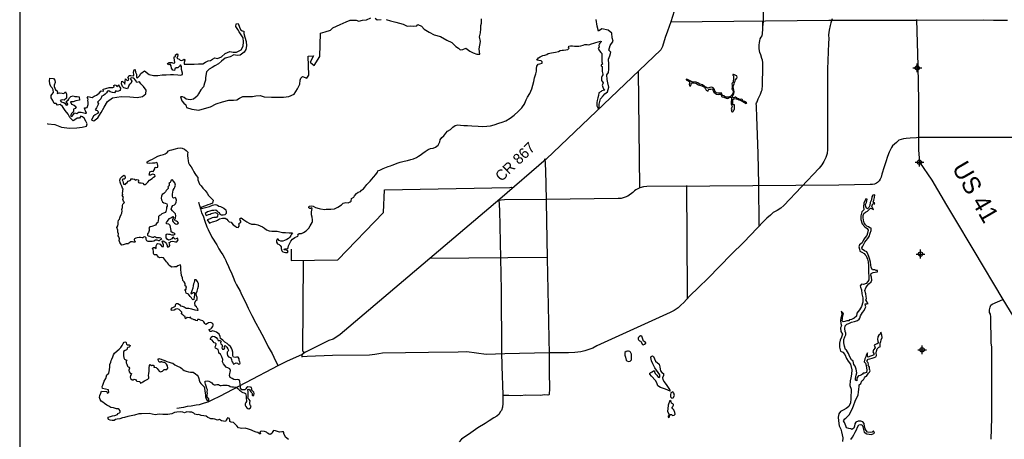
# Model space of a CAD drawing. Extents: x 164148 to 384280, y 737816 to 848299.
# Tile 2 of 41: x 164148 to 219918, y 781382 to 805167. Entities that reach past the tile are written whole.
import ezdxf

# ---------------------------------------------------------------- set-up
doc = ezdxf.new("R2010")
doc.units = 0
doc.header["$LTSCALE"] = 1200
doc.header["$PDMODE"] = 34
doc.header["$PDSIZE"] = 250
for name, color, linetype in [('BORDER', 1, 'CONTINUOUS'), ('MAJROADS', 9, 'CONTINUOUS'), ('SEC', 2, 'CONTINUOUS'), ('WATER', 4, 'CONTINUOUS')]:
    doc.layers.add(name, color=color, linetype=linetype)

msp = doc.modelspace()

# ---------------------------------------------------------------- linework, layer by layer
at = {"layer": 'BORDER', "color": 0}
msp.add_lwpolyline([(164148, 739153), (324148, 739153), (324148, 844153), (164148, 844153)], close=True, dxfattribs=at)
at = {"layer": 'MAJROADS', "color": 0}
for points in [[(206243, 804751), (206276, 805068), (206320, 807716), (206333, 809030)], [(201403, 806261), (201025, 805049), (200837, 804523), (200717, 804155), (200562, 803645), (200454, 803465), (193976, 797261), (191346, 794991), (185894, 790356), (182295, 787326), (182108, 787186), (181895, 787067), (181655, 786978), (180342, 786315), (180229, 786249), (180153, 786183), (180136, 786130), (180138, 786039)], [(210162, 805210), (210096, 804990), (210050, 804830), (210001, 804573), (209966, 804307), (209970, 804075), (209954, 803833), (209907, 802355), (209907, 799718), (209907, 797808), (209883, 797588), (209803, 797346), (209698, 797130), (209588, 796932), (209433, 796760), (207433, 794627), (207265, 794490), (207055, 794357), (206834, 794236), (206668, 794086), (206469, 793924), (206289, 793752), (205158, 792561), (204449, 791849), (203812, 791187), (203132, 790499), (202624, 790013), (202088, 789493), (201762, 789138), (201602, 788979), (201438, 788833), (201222, 788687), (200984, 788578), (196847, 786682), (196613, 786552), (196159, 786396), (195936, 786335), (195587, 786295), (195231, 786285), (194135, 786285), (191629, 786225), (190570, 786191), (189475, 786346), (188986, 786330), (187296, 786297), (184705, 786257), (184487, 786236), (184255, 786186), (183960, 786147), (181865, 786130), (180433, 786073), (180138, 786052)], [(220103, 805112), (219301, 805119), (218736, 805134), (214975, 805123), (209970, 805116), (201018, 805030)], [(206042, 793492), (206010, 795837), (205972, 797555), (205938, 798644), (205896, 799667), (205883, 800220), (205875, 800312), (205867, 800396), (205885, 800446), (205919, 800513), (205970, 800680), (206038, 800789), (206106, 800939), (206174, 801106), (206208, 801190), (206227, 801458), (206229, 801684), (206214, 801885), (206232, 802053), (206234, 802363), (206235, 802547), (206237, 802740), (206221, 802874), (206180, 802966), (206123, 803168), (206073, 803311), (206033, 803512), (206026, 803730), (206061, 803872), (206070, 803973), (206096, 804081), (206147, 804173), (206198, 804248), (206224, 804382), (206234, 804634), (206243, 804751), (206236, 804910), (206245, 805069)], [(214945, 805175), (215017, 802543), (215053, 800565), (215064, 798655), (215057, 797784), (215110, 797087), (215807, 796077), (216643, 794663), (217040, 793998), (218199, 792071), (219837, 789310), (220400, 788385)], [(199282, 795675), (199194, 802246)], [(220401, 798482), (215063, 798491), (214949, 798478), (214593, 798447), (214364, 798433), (214200, 798419), (214085, 798382), (213950, 798329), (213817, 798214), (213693, 798120), (213591, 798017), (213535, 797923), (213474, 797805), (213388, 797667), (213306, 797417), (213207, 797105), (213119, 796823), (212983, 796420), (212945, 796239), (212895, 796119), (212824, 796029), (212741, 795941), (212674, 795893), (212573, 795853), (212447, 795828), (212323, 795826), (210537, 795786), (203246, 795734), (199675, 795719), (199481, 795694), (199269, 795627), (199195, 795594), (199052, 795526), (198971, 795458), (198884, 795379), (198806, 795317), (198664, 795229), (198586, 795168), (198451, 795110), (198333, 795062), (198213, 795033), (198052, 795025), (193972, 794975), (191610, 794953), (191244, 794923)], [(193881, 797274), (193918, 797083), (193942, 795926), (194025, 791646), (194138, 786216), (194145, 785057), (194157, 784404), (194155, 784161), (194146, 784010), (194145, 783926), (194120, 783910), (194061, 783893), (193860, 783895), (193675, 783871), (192821, 783894), (192502, 783855), (191849, 783868), (191522, 783862)], [(179528, 792166), (179522, 791511), (182159, 791550), (184759, 794247), (184819, 795514), (191904, 795653), (191991, 795671), (192076, 795630)], [(201912, 795766), (201954, 789708), (201954, 789347)], [(174272, 794824), (174272, 794824), (174395, 794454), (174452, 794219), (174542, 794043), (174641, 793749), (174756, 793429), (174830, 793278), (175028, 792841), (175309, 792403), (175425, 792184), (175566, 791974), (175657, 791831), (175748, 791662), (175831, 791511), (175880, 791368), (175954, 791242), (176036, 791032), (176119, 790847), (176242, 790569), (176333, 790334), (176424, 790132), (176630, 789779), (176721, 789594), (176944, 789148), (177084, 788820), (177299, 788391), (177522, 787971), (177728, 787592), (178001, 787095), (178215, 786616), (178455, 786237), (178637, 785834), (178761, 785590)], [(191296, 794949), (191333, 794362), (191416, 789837), (191440, 786343), (191459, 785530), (191522, 783904), (191519, 783410), (191492, 783201), (191432, 783025), (191364, 782933), (191305, 782808), (191170, 782692), (191001, 782593), (190740, 782427), (190521, 782286), (190092, 782038), (189578, 781648), (189368, 781524), (189166, 781383), (189047, 781233)], [(180287, 786283), (180211, 786336), (180195, 786399), (180217, 791488)], [(194001, 791685), (187376, 791625)], [(219175, 781389), (219209, 782587), (219206, 786618), (219166, 786836), (219160, 788319), (219145, 788470), (219087, 788579), (219080, 788730), (219114, 788881), (219157, 788989), (219233, 789048), (219837, 789310)], [(180153, 786183), (179266, 785802), (178805, 785572), (176939, 784575), (175457, 783805), (175061, 783612), (174803, 783492), (174602, 783430), (174310, 783339), (174146, 783322), (173856, 783268), (173639, 783240), (173419, 783186), (173052, 783121)]]:
    msp.add_lwpolyline(points, dxfattribs=at)
at = {"layer": 'SEC', "color": 0}
for p in [(214988, 802433), (215110, 797087), (215174, 791883), (215262, 786453)]:
    msp.add_point(p, dxfattribs=at)
at = {"layer": 'WATER', "color": 0}
for points in [[(165713, 799277), (165736, 799271), (166146, 799227), (166514, 799082), (166966, 799012), (167376, 799043), (167695, 799082), (167930, 799131), (167964, 799273), (167898, 799424), (167807, 799593), (167699, 799660), (167615, 799694), (167531, 799586), (167405, 799587), (167279, 799496), (167178, 799429), (166987, 799615), (166887, 799808), (166730, 800027), (166572, 800254), (166439, 800356), (166296, 800315), (166213, 800416), (166104, 800408), (166022, 800585), (165930, 800736), (165931, 800862), (165974, 800928), (166067, 801045), (166051, 801196), (165993, 801305), (165918, 801373), (165852, 801524), (165845, 801692), (165863, 801851), (166055, 801841), (166138, 801740), (166162, 801597), (166103, 801464), (166102, 801388), (166168, 801187), (166277, 801136), (166284, 801035), (166275, 800977), (166401, 801026), (166552, 801000), (166644, 800991), (166745, 801082), (166795, 800948), (166793, 800713), (166675, 800605), (166550, 800631), (166432, 800582), (166490, 800506), (166641, 800480), (166716, 800412), (166782, 800328), (166858, 800344), (166883, 800395), (166808, 800462), (166800, 800554), (166893, 800604), (166935, 800671), (166977, 800737), (167045, 800821), (167179, 800845), (167271, 800819), (167405, 800818), (167514, 800801), (167538, 800600), (167337, 800567), (167169, 800510), (167018, 800503), (167084, 800385), (167243, 800317), (167351, 800232), (167292, 800140), (167191, 800091), (167198, 799957), (167097, 799865), (167029, 799732), (167104, 799681), (167189, 799798), (167248, 799881), (167382, 799847), (167475, 799921), (167625, 799929), (167709, 799903), (167851, 799860), (167935, 799876), (167885, 799994), (167844, 800078), (167811, 800162), (167903, 800162), (167979, 800186), (168022, 800353), (168031, 800496), (168007, 800580), (168032, 800663), (167974, 800714), (168033, 800814), (168159, 800780), (168259, 800754), (168369, 800837), (168495, 800895), (168654, 800994), (168764, 801136), (168890, 801118), (168882, 801235), (169025, 801268), (169210, 801317), (169344, 801325), (169419, 801332), (169503, 801365), (169478, 801441), (169562, 801482), (169629, 801431), (169646, 801381), (169755, 801481), (169771, 801414), (169863, 801288), (169845, 801154), (169685, 801096), (169585, 801130), (169526, 801022), (169409, 801039), (169275, 801074), (169192, 801133), (169116, 801117), (169057, 801025), (168981, 800950), (168888, 800875), (168796, 800834), (168744, 800675), (168643, 800584), (168551, 800501), (168609, 800400), (168549, 800291), (168507, 800174), (168422, 800066), (168539, 800023), (168614, 799947), (168555, 799847), (168420, 799781), (168327, 799690), (168260, 799573), (168209, 799473), (168342, 799430), (168570, 799604), (168764, 799913), (168942, 800205), (169129, 800522), (169407, 800746), (169901, 800810), (170379, 800790), (170806, 800762), (171108, 800818), (171285, 800968), (171311, 801169), (171170, 801371), (171004, 801539), (170929, 801649), (170778, 801608), (170712, 801742), (170620, 801844), (170503, 801870), (170402, 801837), (170494, 801685), (170442, 801543), (170358, 801477), (170316, 801385), (170256, 801251), (170047, 801303), (169964, 801387), (169906, 801530), (169941, 801681), (170057, 801604), (170107, 801520), (170125, 801654), (170143, 801805), (170243, 801729), (170318, 801745), (170327, 801812), (170277, 801879), (170345, 801996), (170437, 802012), (170588, 801986), (170622, 802045), (170597, 802187), (170624, 802321), (170682, 802346), (170715, 802186), (170773, 802077), (170772, 801985), (170763, 801893), (170821, 801867), (170940, 801984), (171016, 802109), (171218, 802275), (171476, 802056), (171735, 802004), (171978, 801994), (172213, 802034), (172448, 802041), (172682, 802064), (172867, 802063), (173101, 802036), (173260, 802018), (173378, 802051), (173361, 802127), (173312, 802336), (173305, 802512), (173264, 802605), (173197, 802538), (173112, 802430), (173003, 802431), (172944, 802372), (172910, 802289), (172826, 802306), (172752, 802424), (172719, 802558), (172678, 802642), (172560, 802610), (172527, 802677), (172612, 802735), (172762, 802742), (172838, 802708), (172930, 802724), (172922, 802884), (172890, 802993), (172899, 803068), (172966, 803084), (172966, 803168), (173067, 803226), (173109, 803167), (173083, 803083), (173040, 802983), (173090, 802958), (173182, 802932), (173241, 802881), (173324, 802856), (173417, 802889), (173467, 802922), (173509, 802863), (173458, 802746), (173457, 802637), (173641, 802653), (173892, 802642), (174030, 802651), (174278, 802665), (174521, 802663), (174681, 802763), (174815, 802829), (174958, 802853), (175067, 802936), (175202, 803011), (175352, 802959), (175579, 803067), (175790, 803241), (176050, 803357), (176243, 803330), (176427, 803321), (176687, 803453), (176814, 803661), (176833, 803913), (176801, 804131), (176702, 804316), (176577, 804476), (176502, 804610), (176395, 804778), (176412, 804929), (176530, 804945), (176596, 804752), (176662, 804617), (176745, 804541), (176837, 804524), (176853, 804382), (176893, 804180), (176975, 803937), (176990, 803694), (176956, 803485), (176854, 803318), (176635, 803152), (176459, 803136), (176275, 803171), (176073, 803055), (175788, 802981), (175577, 802815), (175417, 802666), (175207, 802550), (175047, 802450), (174879, 802359), (174736, 802210), (174675, 801883), (174665, 801741), (174622, 801565), (174554, 801356), (174410, 801198), (174267, 800973), (174199, 800823), (173996, 800665), (173804, 800624), (173578, 800668), (173461, 800761), (173378, 800803), (173260, 800796), (173326, 800561), (173442, 800442), (173559, 800341), (173599, 800182), (173892, 800096), (174302, 800043), (174613, 800125), (174957, 800231), (175285, 800388), (175637, 800503), (175998, 800601), (176266, 800599), (176450, 800615), (176594, 800723), (176787, 800805), (177130, 800811), (177340, 800810), (177516, 800851), (177767, 800874), (178001, 800797), (178420, 800778), (178789, 800775), (179082, 800773), (179392, 800813), (179686, 800945), (179889, 801253), (180016, 801512), (180035, 801738), (180069, 801855), (180162, 801938), (180412, 801861), (180523, 802028), (180479, 803092), (180790, 803115), (180603, 802756), (180828, 802571), (181158, 803088), (181183, 804403), (181460, 804476), (181754, 804575), (181889, 804699), (182301, 804898), (182645, 805038), (182872, 805145), (183199, 805135), (183349, 805092), (183567, 805140), (183794, 805164), (184029, 805280)], [(179375, 781377), (179208, 781512), (179117, 781705), (179118, 781756), (179093, 781814), (179001, 781807), (178858, 781782), (178750, 781825), (178641, 781859), (178516, 781877), (178456, 781777), (178423, 781718), (178330, 781652), (178271, 781669), (178188, 781737), (178122, 781787), (178013, 781830), (177820, 781840), (177753, 781798), (177795, 781723), (177761, 781681), (177636, 781765), (177535, 781791), (177393, 781842), (177285, 781893), (177110, 781961), (176926, 782013), (176733, 781997), (176541, 782032), (176441, 782150), (176333, 782260), (176266, 782344), (176124, 782361), (176049, 782395), (176058, 782471), (176025, 782555), (175916, 782597), (175891, 782556), (175849, 782472), (175798, 782397), (175689, 782415), (175580, 782424), (175472, 782500), (175346, 782467), (175204, 782527), (175112, 782552), (174970, 782545), (174895, 782587), (174811, 782621), (174703, 782689), (174569, 782707), (174419, 782741), (174302, 782784), (174218, 782768), (174076, 782802), (174009, 782869), (173892, 782912), (173767, 782930), (173616, 782939), (173482, 782881), (173382, 782915), (173231, 782941), (173055, 782926), (172921, 782902), (172761, 782819), (172544, 782795), (172250, 782780), (172050, 782799), (171815, 782767), (171481, 782844), (171045, 782822), (170894, 782823), (170651, 782749), (170467, 782708), (170282, 782668), (170081, 782627), (169980, 782594), (169821, 782545), (169678, 782521), (169578, 782505), (169494, 782447), (169393, 782456), (169268, 782465), (169176, 782499), (169159, 782566), (169160, 782633), (169294, 782683), (169412, 782715), (169537, 782740), (169688, 782781), (169706, 782847), (169798, 782880), (169848, 782922), (169841, 783006), (169791, 783065), (169732, 783107), (169624, 783116), (169456, 783159), (169314, 783185), (169198, 783261), (169081, 783312), (168956, 783405), (168864, 783481), (168772, 783549), (168698, 783633), (168665, 783759), (168691, 783859), (168742, 783993), (168776, 784109), (169086, 784099), (169102, 784007), (169203, 784040), (169187, 784182), (168844, 784260), (168828, 784369), (168862, 784444), (168896, 784561), (168931, 784678), (169024, 784836), (169092, 785028), (169193, 785137), (169236, 785312), (169254, 785488), (169263, 785630), (169306, 785747), (169332, 785847), (169366, 785931), (169417, 786048), (169468, 786173), (169527, 786273), (169662, 786398), (169780, 786489), (169881, 786581), (169957, 786706), (170016, 786822), (170075, 786889), (170151, 786905), (170176, 786855), (170192, 786771), (170242, 786729), (170342, 786737), (170401, 786703), (170384, 786636), (170342, 786611), (170266, 786586), (170232, 786545), (170232, 786486), (170190, 786445), (170114, 786412), (170022, 786354), (170021, 786303), (170020, 786136), (170044, 786002), (170077, 785918), (170153, 785884), (170228, 785867), (170186, 785808), (170177, 785775), (170185, 785716), (170226, 785641), (170259, 785531), (170301, 785498), (170342, 785472), (170367, 785422), (170342, 785363), (170325, 785305), (170357, 785213), (170399, 785137), (170474, 785111), (170465, 785053), (170423, 784995), (170397, 784911), (170430, 784835), (170514, 784760), (170580, 784751), (170623, 784784), (170706, 784767), (170739, 784716), (170789, 784674), (170957, 784656), (170998, 784572), (171057, 784605), (171124, 784647), (171216, 784688), (171300, 784738), (171401, 784796), (171460, 784854), (171461, 784904), (171453, 784996), (171462, 785105), (171480, 785247), (171489, 785431), (171498, 785565), (171532, 785615), (171607, 785539), (171641, 785581), (171716, 785580), (171758, 785538), (171749, 785480), (171808, 785463), (171883, 785445), (171933, 785403), (171999, 785327), (172041, 785243), (172116, 785209), (172183, 785217), (172233, 785242), (172275, 785284), (172326, 785334), (172393, 785333), (172477, 785333), (172536, 785424), (172528, 785542), (172470, 785643), (172362, 785735), (172295, 785736), (172211, 785753), (172170, 785795), (172119, 785754), (172052, 785762), (172003, 785830), (171995, 785905), (172029, 785964), (172095, 785946), (172162, 785921), (172254, 785895), (172371, 785844), (172488, 785801), (172622, 785759), (172730, 785725), (172831, 785690), (172939, 785606), (173047, 785538), (173122, 785513), (173189, 785487), (173248, 785462), (173323, 785394), (173381, 785335), (173473, 785276), (173573, 785250), (173707, 785216), (173832, 785181), (173974, 785180), (174099, 785088), (174199, 785012), (174249, 784944), (174290, 784827), (174315, 784743), (174347, 784625), (174414, 784541), (174489, 784465), (174597, 784356), (174621, 784255), (174637, 784138), (174653, 784004), (174669, 783878), (174677, 783786), (174718, 783668), (174776, 783584), (174868, 783559), (174868, 783609), (174852, 783693), (174794, 783735), (174769, 783819), (174770, 783911), (174779, 783986), (174771, 784070), (174780, 784196), (174747, 784271), (174714, 784397), (174681, 784506), (174657, 784590), (174658, 784682), (174783, 784706), (174867, 784672), (174934, 784647), (174975, 784613), (175034, 784579), (175092, 784503), (175158, 784461), (175234, 784477), (175309, 784485), (175401, 784485), (175460, 784459), (175501, 784425), (175569, 784433), (175661, 784458), (175778, 784457), (175895, 784456), (175996, 784430), (176062, 784380), (176162, 784354), (176263, 784362), (176414, 784336), (176505, 784268), (176555, 784201), (176605, 784175), (176663, 784125), (176713, 784082), (176780, 784032), (176864, 784014), (176939, 783980), (176955, 783897), (176971, 783821), (176979, 783679), (176986, 783595), (176986, 783528), (176960, 783461), (176910, 783386), (176918, 783311), (176959, 783243), (177009, 783168), (177067, 783134), (177134, 783108), (177226, 783158), (177252, 783242), (177219, 783300), (177186, 783376), (177187, 783476), (177196, 783568), (177146, 783636), (177054, 783737), (177080, 783770), (177080, 783862), (177081, 783938), (177081, 784021), (177098, 784080), (177074, 784197), (177133, 784222), (177174, 784188), (177208, 784121), (177249, 784070), (177291, 784020), (177324, 783970), (177323, 783894), (177356, 783844), (177407, 783885), (177424, 783977), (177416, 784061), (177350, 784112), (177283, 784196), (177300, 784246), (177284, 784321), (177217, 784330), (177075, 784356), (176999, 784307), (176966, 784248), (176898, 784182), (176739, 784191), (176664, 784275), (176648, 784393), (176632, 784510), (176617, 784661), (176575, 784745), (176467, 784771), (176391, 784746), (176282, 784772), (176182, 784823), (176074, 784890), (176041, 784991), (176042, 785108), (176076, 785192), (176093, 785284), (176052, 785368), (175969, 785419), (175852, 785478), (175760, 785571), (175685, 785663), (175636, 785781), (175645, 785915), (175596, 786066), (175522, 786209), (175430, 786268), (175422, 786318), (175406, 786393), (175381, 786469), (175314, 786511), (175248, 786554), (175223, 786629), (175249, 786704), (175274, 786796), (175241, 786838), (175166, 786856), (175108, 786931), (175050, 787007), (174958, 787033), (174958, 787075), (175000, 787175), (175068, 787233), (175185, 787215), (175277, 787156), (175351, 787064), (175393, 786980), (175468, 786988), (175527, 786987), (175560, 786912), (175526, 786870), (175542, 786803), (175592, 786752), (175617, 786694), (175617, 786635), (175591, 786568), (175641, 786501), (175699, 786500), (175741, 786525), (175759, 786584), (175734, 786643), (175784, 786701), (175818, 786667), (175876, 786608), (175942, 786507), (175984, 786432), (175941, 786365), (175907, 786315), (175898, 786223), (175915, 786131), (175981, 786063), (176040, 786046), (176098, 786021), (176131, 785970), (176139, 785903), (176164, 785802), (176197, 785769), (176213, 785718), (176255, 785651), (176288, 785668), (176339, 785684), (176406, 785717), (176489, 785700), (176539, 785641), (176623, 785657), (176632, 785707), (176624, 785774), (176583, 785858), (176583, 785950), (176517, 786035), (176433, 786043), (176358, 786027), (176257, 786045), (176216, 786120), (176217, 786204), (176217, 786313), (176185, 786455), (176152, 786548), (176094, 786640), (175986, 786725), (175902, 786817), (175777, 786893), (175652, 787011), (175519, 787088), (175495, 787213), (175445, 787339), (175295, 787458), (175195, 787500), (175070, 787526), (175003, 787501), (174910, 787494), (174886, 787611), (174970, 787636), (175012, 787685), (175097, 787777), (175114, 787844), (175106, 787911), (175048, 787962), (174973, 788012), (174838, 787988), (174788, 787938), (174687, 787897), (174637, 787956), (174571, 788032), (174513, 788091), (174387, 788142), (174312, 788176), (174228, 788168), (174203, 788101), (174128, 788118), (174094, 788152), (174036, 788152), (173952, 788195), (173860, 788212), (173819, 788305), (173743, 788272), (173635, 788289), (173542, 788214), (173526, 788290), (173526, 788348), (173451, 788382), (173393, 788433), (173318, 788500), (173327, 788592), (173260, 788668), (173177, 788736), (173094, 788787), (172993, 788754), (172892, 788696), (172750, 788680), (172725, 788764), (172776, 788831), (172860, 788872), (172969, 788930), (172970, 789013), (173020, 789072), (173104, 789080), (173196, 789029), (173262, 788953), (173354, 788927), (173471, 788893), (173571, 788825), (173730, 788816), (173881, 788773), (174073, 788730), (174207, 788696), (174257, 788704), (174241, 788771), (174208, 788821), (174166, 788888), (174091, 788956), (174067, 789123), (174127, 789249), (174202, 789315), (174195, 789416), (174162, 789508), (174146, 789642), (174197, 789776), (174232, 789926), (174274, 790068), (174267, 790202), (174217, 790320), (174143, 790421), (174051, 790430), (174050, 790363), (174033, 790279), (173991, 790196), (173981, 790095), (173955, 789953), (173904, 789803), (173845, 789652), (173853, 789619), (173912, 789669), (173979, 789710), (174046, 789701), (174054, 789651), (174045, 789559), (174036, 789467), (174010, 789308), (173959, 789283), (173918, 789317), (173885, 789393), (173810, 789468), (173752, 789544), (173702, 789611), (173577, 789671), (173552, 789738), (173536, 789822), (173511, 789881), (173578, 789880), (173579, 789964), (173596, 790022), (173529, 790090), (173513, 790207), (173455, 790300), (173397, 790392), (173365, 790526), (173315, 790669), (173291, 790828), (173284, 790987), (173277, 791172), (173261, 791264), (173194, 791247), (173101, 791206), (173026, 791165), (172917, 791166), (172766, 791141), (172616, 791226), (172574, 791310), (172525, 791377), (172458, 791445), (172408, 791512), (172350, 791588), (172292, 791664), (172200, 791689), (172083, 791665), (172016, 791699), (171975, 791766), (171908, 791842), (171833, 791843), (171766, 791843), (171724, 791919), (171725, 792036), (171709, 792136), (171651, 792204), (171718, 792254), (171802, 792245), (171877, 792194), (171877, 792253), (171878, 792353), (171929, 792470), (171979, 792486), (172046, 792469), (172096, 792435), (172146, 792393), (172204, 792317), (172296, 792317), (172297, 792409), (172247, 792493), (172223, 792610), (172282, 792627), (172365, 792584), (172415, 792534), (172465, 792466), (172498, 792374), (172497, 792315), (172547, 792273), (172623, 792315), (172648, 792373), (172641, 792457), (172616, 792541), (172666, 792565), (172717, 792590), (172809, 792606), (172901, 792597), (172968, 792580), (173052, 792580), (173119, 792688), (173078, 792780), (173044, 792756), (172961, 792731), (172902, 792765), (172869, 792840), (172802, 792807), (172760, 792741), (172659, 792691), (172575, 792667), (172508, 792726), (172442, 792801), (172443, 792927), (172443, 792994), (172502, 793035), (172569, 793018), (172653, 793009), (172745, 792975), (172878, 792974), (172954, 793007), (172904, 793066), (172829, 793084), (172737, 793134), (172721, 793227), (172705, 793310), (172697, 793403), (172664, 793503), (172598, 793571), (172489, 793597), (172447, 793639), (172456, 793672), (172515, 793739), (172566, 793797), (172633, 793889), (172709, 793930), (172818, 794013), (172860, 793962), (172834, 793896), (172800, 793837), (172808, 793770), (172841, 793703), (172908, 793627), (172966, 793593), (173050, 793576), (173109, 793601), (173134, 793651), (173093, 793701), (173034, 793744), (172959, 793769), (172943, 793845), (172977, 793945), (172994, 794054), (172970, 794163), (172887, 794255), (172795, 794340), (172737, 794432), (172763, 794549), (172822, 794633), (172915, 794665), (172982, 794724), (173008, 794832), (173025, 794941), (173001, 795050), (172951, 795084), (172859, 795059), (172825, 795085), (172801, 795169), (172802, 795277), (172819, 795386), (172836, 795495), (172896, 795595), (172938, 795678), (172964, 795787), (172940, 795913), (172865, 796022), (172799, 796098), (172731, 796073), (172706, 796015), (172664, 795940), (172596, 795907), (172613, 795873), (172613, 795831), (172621, 795789), (172587, 795731), (172545, 795698), (172553, 795647), (172553, 795606), (172485, 795531), (172451, 795481), (172409, 795406), (172308, 795314), (172224, 795256), (172173, 795173), (172155, 795047), (172180, 794947), (172238, 794846), (172313, 794795), (172396, 794761), (172480, 794735), (172504, 794651), (172496, 794601), (172470, 794534), (172461, 794451), (172452, 794375), (172435, 794300), (172401, 794242), (172292, 794201), (172191, 794168), (172132, 794084), (172073, 794060), (172014, 794002), (172014, 793893), (171979, 793667), (171903, 793617), (171836, 793525), (171777, 793509), (171684, 793459), (171626, 793443), (171525, 793419), (171458, 793352), (171474, 793293), (171473, 793218), (171448, 793109), (171388, 793026), (171388, 792959), (171421, 792917), (171505, 792891), (171588, 792866), (171672, 792848), (171722, 792840), (171781, 792873), (171839, 792856), (171906, 792822), (171990, 792830), (172065, 792829), (172141, 792795), (172182, 792736), (172106, 792695), (172047, 792628), (172022, 792637), (171939, 792671), (171838, 792663), (171746, 792605), (171654, 792589), (171528, 792598), (171419, 792590), (171344, 792633), (171311, 792717), (171303, 792801), (171270, 792843), (171220, 792868), (171153, 792843), (171127, 792802), (171077, 792794), (170994, 792819), (170910, 792828), (170801, 792804), (170734, 792788), (170658, 792746), (170633, 792713), (170657, 792621), (170691, 792587), (170674, 792545), (170615, 792562), (170531, 792571), (170439, 792580), (170338, 792505), (170305, 792464), (170229, 792456), (170179, 792456), (170120, 792448), (170011, 792407), (169927, 792391), (169861, 792475), (169820, 792534), (169778, 792643), (169796, 792752), (169771, 792861), (169730, 792911), (169739, 793029), (169706, 793121), (169699, 793238), (169658, 793389), (169709, 793481), (169718, 793581), (169727, 793698), (169752, 793799), (169803, 793865), (169820, 793932), (169838, 793999), (169889, 794124), (169931, 794208), (169957, 794325), (169932, 794417), (169967, 794526), (169976, 794635), (169985, 794701), (170035, 794743), (170077, 794801), (170028, 794877), (169986, 794978), (170029, 795103), (169954, 795204), (169988, 795254), (169972, 795329), (169989, 795421), (169998, 795480), (170015, 795564), (169974, 795623), (169941, 795732), (169883, 795841), (169834, 795958), (169826, 796067), (169852, 796184), (169945, 796276), (170046, 796350), (170112, 796317), (170120, 796250), (170120, 796191), (170069, 796133), (170036, 796133), (169986, 796125), (169960, 796083), (169993, 796008), (170018, 795940), (170034, 795848), (170117, 795823), (170160, 795881), (170235, 795931), (170295, 796006), (170345, 796039), (170395, 796047), (170437, 796088), (170438, 796147), (170505, 796155), (170563, 796155), (170647, 796120), (170730, 796070), (170764, 796103), (170856, 796094), (170889, 796060), (170855, 795994), (170872, 795935), (170930, 795926), (171022, 795925), (171114, 795908), (171189, 795832), (171256, 795823), (171315, 795857), (171399, 795956), (171501, 796065), (171644, 796173), (171728, 796239), (171820, 796305), (171812, 796381), (171754, 796389), (171662, 796407), (171561, 796357), (171477, 796358), (171503, 796416), (171521, 796550), (171613, 796575), (171705, 796566), (171747, 796624), (171798, 796707), (171815, 796799), (171882, 796782), (171974, 796815), (171975, 796907), (171959, 796999), (171909, 797075), (171792, 797042), (171674, 797043), (171515, 797019), (171373, 797028), (171365, 797104), (171424, 797145), (171542, 797195), (171668, 797261), (171802, 797335), (171978, 797426), (172146, 797492), (172289, 797525), (172390, 797557), (172507, 797632), (172583, 797740), (172667, 797765), (172768, 797781), (172969, 797838), (173103, 797888), (173237, 797904), (173346, 797886), (173480, 797835), (173580, 797759), (173663, 797658), (173645, 797549), (173645, 797457), (173669, 797315), (173685, 797172), (173718, 797055), (173775, 796937), (173858, 796828), (173933, 796702), (174007, 796550), (174073, 796441), (174148, 796340), (174239, 796214), (174247, 796097), (174271, 795988), (174338, 795853), (174429, 795744), (174529, 795618), (174653, 795491), (174761, 795331), (174844, 795205), (174936, 795113), (175052, 795003), (175102, 794936), (175076, 794768), (174941, 794702), (174799, 794670), (174681, 794620), (174413, 794530), (174446, 794471), (174588, 794504), (174756, 794536), (174907, 794585), (175066, 794660), (175217, 794692), (175301, 794675), (175351, 794658), (175434, 794599), (175518, 794573), (175602, 794531), (175702, 794488), (175818, 794395), (175843, 794278), (175834, 794177), (175775, 794102), (175674, 794078), (175582, 794087), (175507, 794121), (175465, 794213), (175399, 794264), (175332, 794323), (175257, 794365), (175148, 794358), (175031, 794342), (174922, 794309), (174788, 794268), (174661, 794177), (174703, 794059), (174803, 794100), (174845, 794125), (174929, 794150), (174988, 794175), (175072, 794207), (175139, 794224), (175231, 794240), (175323, 794197), (175373, 794139), (175355, 794030), (175296, 793963), (175213, 793947), (175137, 793964), (175045, 793940), (174936, 793882), (174768, 793816), (174901, 793639), (174968, 793664), (175060, 793705), (175152, 793730), (175278, 793762), (175354, 793812), (175463, 793870), (175639, 793919), (175782, 793910), (175873, 793851), (175940, 793791), (176015, 793716), (176123, 793681), (176173, 793631), (176231, 793547), (176340, 793479), (176423, 793412), (176523, 793394), (176583, 793469), (176583, 793536), (176567, 793595), (176617, 793645), (176676, 793678), (176676, 793753), (176635, 793804), (176610, 793888), (176686, 793929), (176769, 793886), (176844, 793819), (177020, 793717), (177145, 793633), (177278, 793582), (177479, 793580), (177646, 793537), (177897, 793435), (178013, 793342), (178130, 793258), (178272, 793207), (178423, 793181), (178548, 793188), (178724, 793187), (178883, 793144), (179042, 793110), (179201, 793109), (179410, 793090), (179594, 793089), (179543, 793014), (179501, 792931), (179442, 792839), (179366, 792773), (179282, 792715), (179156, 792657), (179047, 792616), (178938, 792608), (178838, 792642), (178788, 792718), (178729, 792727), (178695, 792635), (178695, 792551), (178753, 792467), (178836, 792433), (178911, 792374), (178953, 792290), (178952, 792206), (178993, 792072), (179060, 792013), (179135, 791987), (179202, 791970), (179311, 791978), (179353, 792036), (179320, 792078), (179244, 792104), (179136, 792121), (179153, 792171), (179253, 792187), (179329, 792195), (179354, 792254), (179380, 792354), (179431, 792471), (179499, 792613), (179609, 792729), (179735, 792829), (179911, 792895), (179928, 792953), (179895, 792987), (179979, 793045), (180113, 793052), (180231, 793102), (180382, 793193), (180517, 793359), (180593, 793485), (180712, 793668), (180729, 793726), (180729, 793827), (180722, 793978), (180673, 794112), (180682, 794279), (180708, 794472), (180658, 794506), (180625, 794464), (180574, 794464), (180533, 794506), (180550, 794590), (180659, 794614), (180768, 794597), (180901, 794529), (181102, 794469), (181194, 794452), (181428, 794408), (181512, 794433), (181629, 794424), (181780, 794431), (181981, 794455), (182174, 794537), (182384, 794678), (182469, 794770), (182628, 794802), (182745, 794785), (182863, 794843), (182930, 794884), (182948, 795026), (183074, 795109), (183108, 795184), (183226, 795318), (183318, 795384), (183461, 795433), (183512, 795500), (183613, 795583), (183689, 795666), (183815, 795824), (184001, 796007), (184195, 796249), (184313, 796391), (184414, 796532), (184432, 796599), (184541, 796640), (184742, 796739), (185011, 796846), (185154, 796879), (185246, 796920), (185389, 796986), (185523, 797036), (185708, 797093), (185934, 797142), (186118, 797191), (186311, 797240), (186454, 797289), (186622, 797363), (186740, 797430), (186824, 797488), (186975, 797595), (187118, 797695), (187278, 797803), (187412, 797869), (187572, 797885), (187697, 797934), (187849, 798050), (187942, 798234), (187960, 798359), (188061, 798484), (188171, 798576), (188289, 798742), (188382, 798842), (188550, 798950), (188676, 799075), (188819, 799174), (188970, 799215), (189121, 799197), (189296, 799171), (189514, 799170), (189765, 799151), (190117, 799140), (190376, 799114), (190602, 799137), (190812, 799153), (191021, 799210), (191290, 799292), (191475, 799358), (191684, 799440), (191937, 799589), (192147, 799763), (192374, 799963), (192593, 800162), (192754, 800421), (192754, 800429), (192839, 800630), (192907, 800772), (193043, 800988), (193153, 801239), (193222, 801464), (193265, 801657), (193316, 801866), (193376, 802091), (193428, 802250), (193429, 802392), (193446, 802535), (193522, 802643), (193615, 802667), (193740, 802700), (193749, 802775), (193683, 802834), (193549, 802852), (193440, 802870), (193474, 802928), (193541, 802995), (193634, 803061), (193785, 803144), (193886, 803160), (194003, 803192), (194087, 803242), (194263, 803283), (194498, 803331), (194674, 803372), (194767, 803413), (194867, 803438), (194959, 803446), (195077, 803462), (195194, 803486), (195262, 803553), (195237, 803595), (195246, 803670), (195338, 803686), (195463, 803685), (195572, 803659), (195714, 803658), (195815, 803658), (195941, 803690), (196058, 803731), (196159, 803764), (196293, 803763), (196393, 803746), (196536, 803795), (196662, 803828), (196779, 803869), (196905, 803910), (197039, 803951), (197098, 803926), (197072, 803901), (197005, 803842), (196971, 803776), (196954, 803700), (196978, 803633), (196919, 803533), (196944, 803466), (196994, 803399), (197068, 803315), (197118, 803256), (197126, 803172), (197125, 803063), (197116, 802912), (197123, 802770), (197156, 802644), (197089, 802611), (197080, 802544), (197139, 802519), (197146, 802427), (197137, 802343), (197137, 802226), (197178, 802083), (197169, 802041), (197135, 801983), (197101, 801899), (197100, 801724), (197150, 801648), (197199, 801589), (197174, 801539), (197148, 801447), (197181, 801346), (197222, 801254), (197297, 801170), (197205, 801145), (197129, 801129), (197079, 801096), (196961, 801013), (196927, 800862), (196892, 800737), (196866, 800595), (196840, 800469), (196831, 800277), (196922, 800134), (196976, 800111), (196969, 800379), (197038, 800680), (197190, 800847), (197299, 800963), (197450, 801071), (197511, 801347), (197453, 801590), (197429, 801783), (197414, 802043), (197507, 802176), (197516, 802369), (197526, 802645), (197503, 802922), (197579, 803122), (197630, 803331), (197522, 803432), (197599, 803708), (197760, 803958), (197710, 804135), (197695, 804394), (197487, 804580), (197119, 804649), (196925, 804507), (196851, 804792), (196795, 805170)], [(184280, 805253), (184405, 805160), (184631, 805184)], [(184900, 805182), (185150, 805105), (185451, 805027), (185869, 804916), (186095, 804797), (186296, 804821), (186455, 804803), (186648, 804818), (186699, 804902), (186916, 804791), (187065, 804631), (187332, 804462), (187624, 804301), (187976, 804214), (188351, 804011), (188627, 803875), (188851, 803656), (189010, 803554), (189093, 803461), (189252, 803477), (189420, 803543), (189654, 803391), (189829, 803289), (190038, 803221), (190205, 803203), (190189, 803345), (190165, 803513), (190244, 803923), (190195, 804199), (190255, 804425), (190265, 804651), (190275, 804844), (190309, 804969), (190311, 805212)], [(211225, 781368), (211318, 781502), (211386, 781644), (211479, 781785), (211555, 781911), (211598, 782078), (211682, 782211), (211791, 782219), (211858, 782185), (211908, 782101), (211940, 781933), (211973, 781791), (212131, 781697), (212390, 781662), (212567, 781728), (212517, 781854), (212425, 781788), (212316, 781763), (212174, 781789), (212090, 781882), (212033, 781983), (212008, 782117), (211976, 782276), (211901, 782377), (211792, 782403), (211633, 782404), (211499, 782346), (211448, 782263), (211439, 782137), (211396, 782012), (211287, 781937), (211220, 781980), (211112, 781989), (210986, 782031), (210945, 782141), (210863, 782334), (210805, 782435), (210881, 782535), (210948, 782576), (210990, 782634), (211142, 782792), (211210, 782926), (211303, 783093), (211371, 783285), (211473, 783552), (211635, 783903), (211661, 784053), (211679, 784221), (211688, 784380), (211697, 784472), (211790, 784546), (211849, 784705), (211900, 784738), (211967, 784788), (211993, 784872), (212052, 784947), (212111, 784963), (212153, 785021), (212221, 785130), (212288, 785196), (212314, 785271), (212289, 785364), (212290, 785472), (212248, 785531), (212215, 785573), (212224, 785640), (212199, 785708), (212150, 785766), (212150, 785859), (212201, 785917), (212310, 785950), (212436, 785974), (212553, 786023), (212637, 786056), (212679, 786140), (212664, 786291), (212673, 786383), (212724, 786516), (212808, 786608), (212892, 786624), (212893, 786716), (212893, 786825), (212919, 786900), (212945, 787017), (212996, 787151), (212988, 787293), (212923, 787461), (212897, 787361), (212813, 787278), (212753, 787186), (212736, 787044), (212752, 786943), (212785, 786851), (212717, 786801), (212658, 786768), (212549, 786718), (212591, 786626), (212599, 786567), (212514, 786459), (212472, 786350), (212529, 786241), (212529, 786166), (212453, 786124), (212344, 786100), (212193, 786042), (212160, 786135), (212170, 786277), (212085, 786152), (212068, 786060), (212017, 785943), (211982, 785768), (212049, 785692), (212098, 785574), (212122, 785432), (212130, 785298), (212104, 785172), (212062, 785147), (211995, 785140), (211919, 785140), (211885, 785073), (211827, 785040), (211751, 785007), (211667, 784983), (211583, 784891), (211565, 784799), (211556, 784699), (211498, 784733), (211482, 784825), (211508, 784933), (211525, 785017), (211568, 785151), (211519, 785352), (211478, 785536), (211395, 785629), (211354, 785814), (211263, 785881), (211163, 786049), (211098, 786251), (210982, 786436), (210923, 786469), (210858, 786671), (210825, 786847), (210835, 787039), (210886, 787198), (210937, 787307), (210946, 787407), (210913, 787491), (210881, 787659), (210907, 787818), (211008, 787901), (211109, 787950), (211268, 788016), (211428, 788065), (211612, 788114), (211688, 788189), (211739, 788256), (211765, 788373), (211824, 788473), (211892, 788565), (211985, 788681), (212044, 788823), (212078, 788882), (212053, 788949), (212046, 789058), (212129, 789057), (212205, 789082), (212163, 789099), (212130, 789199), (212072, 789284), (212106, 789367), (212090, 789484), (212075, 789635), (212025, 789811), (212068, 789970), (212153, 790078), (212246, 790187), (212372, 790311), (212415, 790412), (212390, 790571), (212349, 790688), (212383, 790772), (212493, 790830), (212610, 790862), (212744, 790878), (212736, 790954), (212669, 790954), (212577, 790980), (212452, 790997), (212369, 791124), (212353, 791274), (212337, 791417), (212289, 791635), (212247, 791744), (212206, 791845), (212132, 792004), (212007, 792064), (211873, 792165), (211857, 792241), (211900, 792324), (211950, 792407), (212027, 792549), (212103, 792649), (212196, 792766), (212272, 792874), (212323, 793058), (212374, 793217), (212375, 793359), (212292, 793376), (212225, 793427), (212133, 793470), (212058, 793537), (211984, 793655), (211935, 793806), (211927, 793956), (211920, 794074), (211962, 794174), (212055, 794249), (212172, 794323), (212257, 794415), (212341, 794490), (212441, 794455), (212516, 794413), (212458, 794506), (212417, 794598), (212426, 794640), (212468, 794757), (212535, 794731), (212585, 794731), (212560, 794773), (212494, 794824), (212528, 794941), (212563, 795083), (212580, 795233), (212480, 795217), (212420, 795125), (212394, 794958), (212326, 794800), (212308, 794641), (212241, 794524), (212173, 794449), (212123, 794483), (212082, 794567), (212058, 794684), (212109, 794801), (212152, 794993), (212068, 795019), (212042, 794944), (211958, 794760), (211948, 794551), (211963, 794392), (211846, 794284), (211794, 794041), (211801, 793840), (211858, 793589), (212024, 793428), (212141, 793335), (212215, 793235), (212173, 793076), (212130, 792942), (212020, 792800), (211944, 792692), (211876, 792525), (211724, 792409), (211682, 792284), (211714, 792166), (211739, 792040), (211856, 791998), (211981, 791905), (212039, 791837), (212097, 791778), (212163, 791585), (212212, 791443), (212219, 791242), (212235, 791091), (212233, 790848), (212240, 790589), (212239, 790413), (212180, 790321), (212087, 790221), (211936, 790155), (211835, 790173), (211751, 790089), (211767, 789997), (211825, 789863), (211857, 789637), (211897, 789402), (211904, 789151), (211835, 788917), (211725, 788716), (211573, 788533), (211539, 788366), (211421, 788258), (211269, 788175), (211152, 788151), (211110, 788101), (211001, 788093), (210892, 788060), (210783, 788036), (210733, 788103), (210759, 788204), (210751, 788321), (210803, 788522), (210670, 788648), (210719, 788522), (210701, 788363), (210659, 788246), (210633, 788121), (210657, 787953), (210689, 787811), (210638, 787702), (210654, 787501), (210745, 787333), (210693, 787166), (210625, 787007), (210591, 786840), (210589, 786606), (210647, 786388), (210780, 786328), (210888, 786185), (210979, 785958), (211078, 785807), (211211, 785647), (211284, 785312), (211257, 785077), (211223, 784860), (211180, 784701), (211170, 784442), (211235, 784224), (211242, 784056), (211233, 783872), (211223, 783671), (211205, 783453), (211120, 783236), (210968, 783120), (210792, 783038), (210632, 782955), (210539, 782821), (210513, 782646), (210528, 782428), (210560, 782143), (210659, 781967), (210700, 781799), (210765, 781464), (210755, 781263)]]:
    msp.add_lwpolyline(points, dxfattribs=at)
for points in [[(201889, 801755), (202050, 801681), (202105, 801638), (202118, 801618), (202094, 801581), (202064, 801502), (202082, 801448), (202095, 801422), (202143, 801409), (202158, 801417), (202178, 801509), (202201, 801566), (202214, 801579), (202358, 801595), (202444, 801578), (202592, 801469), (202778, 801424), (202826, 801404), (202944, 801333), (202993, 801241), (203034, 801176), (203063, 801154), (203089, 801132), (203141, 801135), (203163, 801172), (203152, 801198), (203172, 801213), (203200, 801222), (203287, 801229), (203357, 801247), (203383, 801220), (203418, 801188), (203473, 801051), (203552, 800977), (203618, 800944), (203703, 800931), (203784, 800936), (203836, 800953), (203862, 800951), (203882, 800908), (203900, 800851), (203904, 800818), (203933, 800799), (204033, 800773), (204171, 800710), (204219, 800695), (204284, 800715), (204326, 800752), (204387, 800772), (204420, 800781), (204468, 800757), (204440, 800405), (204462, 800349), (204478, 800294), (204500, 800235), (204476, 800202), (204470, 800159), (204444, 800135), (204479, 800089), (204472, 800065), (204453, 800036), (204459, 800002), (204472, 799960), (204499, 799941), (204523, 799952), (204558, 799960), (204581, 799995), (204579, 800030), (204614, 800065), (204631, 800089), (204635, 800316), (204628, 800343), (204583, 800340), (204534, 800351), (204549, 800650), (204616, 800701), (204721, 800675), (204800, 800660), (204876, 800618), (204948, 800597), (205018, 800593), (205305, 800415), (205327, 800445), (205305, 800476), (205241, 800519), (205219, 800537), (205178, 800534), (205143, 800525), (205112, 800573), (205090, 800621), (205068, 800639), (205040, 800658), (205038, 800663), (204968, 800638), (204918, 800647), (204863, 800688), (204776, 800727), (204684, 800777), (204666, 800779), (204629, 800751), (204583, 800738), (204533, 800777), (204509, 800820), (204539, 800866), (204591, 800973), (204626, 801100), (204597, 801174), (204575, 801266), (204566, 801381), (204586, 801445), (204622, 801526), (204642, 801598), (204672, 801683), (204696, 801762), (204722, 801819), (204772, 801825), (204791, 801911), (204776, 801982), (204708, 802008), (204636, 802037), (204588, 802067), (204542, 802065), (204536, 802014), (204573, 801982), (204586, 801947), (204584, 801866), (204571, 801825), (204580, 801766), (204567, 801694), (204565, 801630), (204498, 801573), (204485, 801534), (204511, 801458), (204509, 801410), (204499, 801325), (204494, 801252), (204530, 801194), (204545, 801152), (204556, 801069), (204541, 800988), (204489, 800914), (204463, 800846), (204426, 800827), (204354, 800796), (204273, 800774), (204134, 800780), (204033, 800845), (203967, 800871), (203939, 800884), (203926, 800943), (203902, 800995), (203899, 801015), (203825, 800997), (203696, 801008), (203618, 801020), (203561, 801068), (203523, 801140), (203501, 801208), (203451, 801284), (203427, 801312), (203359, 801334), (203246, 801316), (203115, 801294), (203043, 801329), (202927, 801398), (202824, 801474), (202745, 801496), (202666, 801506), (202559, 801587), (202465, 801624), (202229, 801649), (201971, 801781), (201921, 801790), (201891, 801768)], [(199387, 787221), (199308, 787241), (199227, 787189), (199175, 787128), (199177, 787051), (199194, 787012), (199248, 786970), (199336, 786944), (199353, 786896), (199416, 786749), (199457, 786740), (199545, 786775), (199608, 786831), (199608, 786873), (199571, 786897), (199480, 786950), (199408, 787175)], [(198416, 786161), (198453, 786032), (198509, 785875), (198546, 785831), (198629, 785791), (198731, 785815), (198799, 785896), (198811, 786002), (198796, 786206), (198753, 786321), (198705, 786367), (198635, 786381), (198574, 786379), (198497, 786357), (198419, 786296)], [(200985, 784111), (200726, 784219), (200442, 784320), (200290, 784408), (200242, 784576), (200162, 784714), (199944, 784962), (199831, 785084), (199831, 785126), (199893, 785163), (199976, 785206), (200041, 785263), (200107, 785271), (200102, 785208), (200146, 785114), (200241, 785017), (200320, 784912), (200370, 784890), (200414, 784929), (200399, 785032), (200129, 785435), (200006, 785667), (199941, 785839), (199900, 786023), (199918, 786079), (199983, 786114), (200055, 786079), (200109, 785948), (200159, 785812), (200361, 785633), (200411, 785495), (200417, 785357), (200447, 785257), (200515, 785163), (200608, 785106), (200615, 784996), (200564, 784859), (200572, 784772), (200651, 784647), (200800, 784435), (200918, 784268), (200968, 784159)], [(200977, 783574), (200888, 783312), (200853, 783112), (200848, 782983), (200915, 782810), (200921, 782734), (200882, 782699), (200886, 782640), (200921, 782611), (200945, 782662), (200972, 782760), (201011, 782797), (201061, 782786), (201126, 782737), (201225, 782744), (201275, 782813), (201258, 782905), (201208, 783045), (201152, 783104), (201104, 783168), (201108, 783202), (201137, 783237), (201174, 783314), (201181, 783357), (201144, 783388), (201066, 783432), (201046, 783526)], [(201039, 784015), (201015, 783910), (201017, 783799), (201086, 783724), (201158, 783739), (201233, 783874), (201207, 784005), (201151, 784078), (201096, 784060)]]:
    msp.add_lwpolyline(points, close=True, dxfattribs=at)

# ---------------------------------------------------------------- texts
at = {"layer": 'MAJROADS', "color": 0}
for s, height, rotation, p in [('CR 867', 600, 44, (191437, 795956)), ('US 41', 1000, 300, (216927, 796769))]:
    msp.add_text(s, height=height, rotation=rotation, dxfattribs=at).set_placement(p)

doc.saveas('drawing.dxf')
